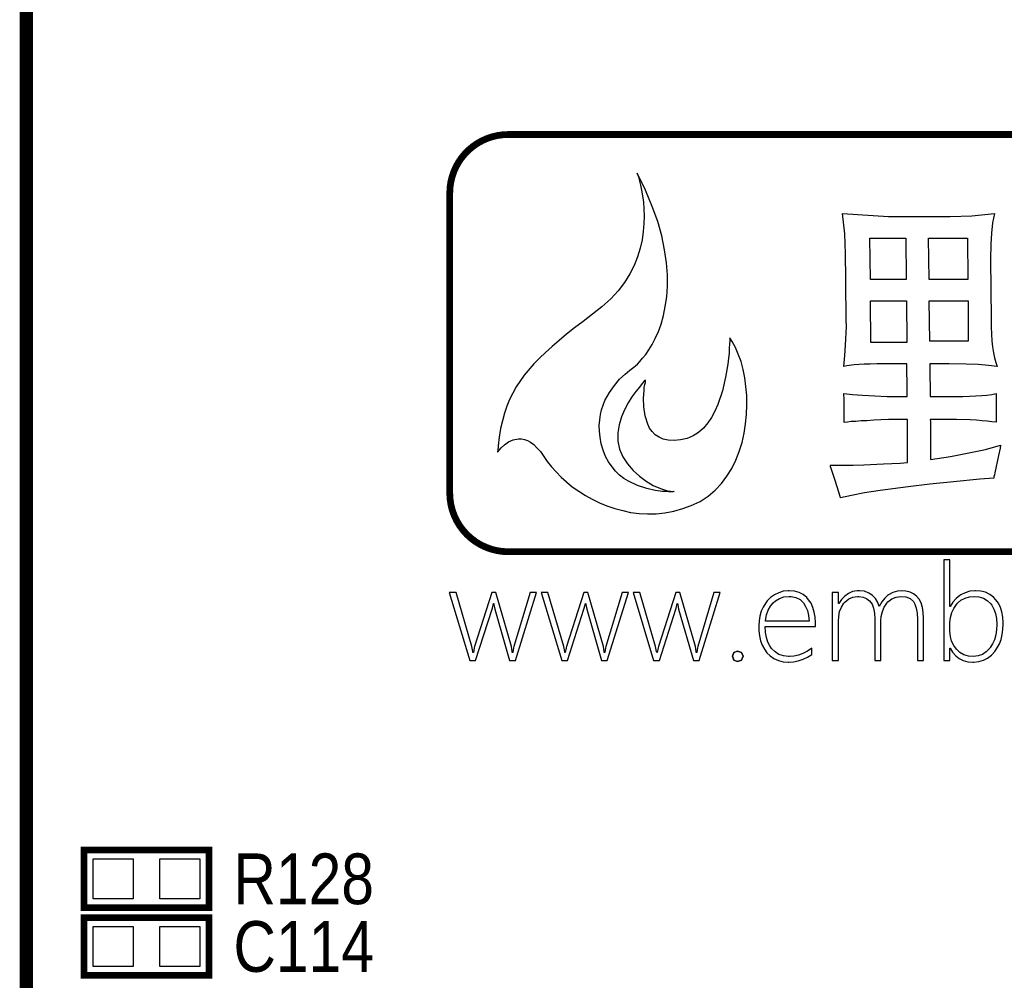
# Model space of a CAD drawing. Extents: x 0 to 176, y -10 to 100.
# Tile 11 of 15: x 111 to 126, y 44 to 58. Entities that reach past the tile are written whole.
import ezdxf
from ezdxf.enums import TextEntityAlignment as Align

# ---------------------------------------------------------------- set-up
doc = ezdxf.new("R2010")
doc.units = 0
doc.layers.add('DXF', color=212, linetype='CONTINUOUS')

msp = doc.modelspace()

# ---------------------------------------------------------------- linework, layer by layer
at = {"layer": 'DXF'}
for points, const_width in [([(111.224593, 19.199606), (111.224593, 65.548307), (141.224787, 65.548307), (141.224787, 19.199911), (141.224508, 19.199606), (141.224508, 12.899593)], 0.199898), ([(118.4656, 56.31434), (134.00532, 56.31434)], 0.1016), ([(118.4656, 56.31434), (134.00532, 56.31434)], 0.1016), ([(117.58676, 50.927), (117.58676, 55.43296)], 0.1016), ([(117.58676, 50.927), (117.58676, 55.43296)], 0.1016), ([(134.00278, 50.04816), (118.4656, 50.04816)], 0.1016), ([(134.00278, 50.04816), (118.4656, 50.04816)], 0.1016), ([(112.0902, 45.5676), (113.9698, 45.5676), (113.9698, 44.704), (112.0902, 44.704), (112.0902, 45.5676)], 0.1016), ([(112.0902, 44.5516), (113.9698, 44.5516), (113.9698, 43.688), (112.0902, 43.688), (112.0902, 44.5516)], 0.1016)]:
    msp.add_lwpolyline(points, dxfattribs=dict(at, const_width=const_width))
at = {"layer": 'DXF', "const_width": 0.1016}
for points in [[(117.58676, 55.43296, -0.414214), (118.4656, 56.31434)], [(117.58676, 55.43296, -0.414214), (118.4656, 56.31434)], [(118.4656, 50.04816, -0.41265), (117.58676, 50.927)], [(118.4656, 50.04816, -0.41265), (117.58676, 50.927)]]:
    msp.add_lwpolyline(points, format="xyb", dxfattribs=at)
at = {"layer": 'DXF'}
for points in [[(118.80088, 51.69154), (118.84914, 51.65852), (118.8974, 51.61026), (118.9482, 51.55184), (118.999, 51.48072), (119.0498, 51.40198), (119.1133, 51.32324), (119.18442, 51.24704), (119.26062, 51.1683), (119.42826, 51.02352), (119.62384, 50.89398), (119.72544, 50.83556), (119.83466, 50.78476), (119.94896, 50.7365), (120.0658, 50.69586), (120.18518, 50.66538), (120.30456, 50.63744), (120.43156, 50.6222), (120.55856, 50.61712), (120.6881, 50.61966), (120.82018, 50.63236), (120.95226, 50.65776), (121.08688, 50.69586), (121.21642, 50.74412), (121.3485, 50.80508), (121.46788, 50.88382), (121.57456, 50.97272), (121.66854, 51.07178), (121.75236, 51.181), (121.82348, 51.29784), (121.88444, 51.42484), (121.93778, 51.55438), (121.97842, 51.689), (122.0089, 51.8287), (122.03176, 51.97094), (122.047, 52.11064), (122.04954, 52.25542), (122.04954, 52.39258), (122.03684, 52.52974), (122.01906, 52.65928), (121.9962, 52.78628), (121.96318, 52.90566), (121.92254, 53.01488), (121.87936, 53.11394), (121.8311, 53.20792), (121.80316, 53.24602), (121.79554, 53.25618), (121.793, 53.25872), (121.793, 53.24094), (121.793, 53.21046), (121.79046, 53.16728), (121.78538, 53.10378), (121.78284, 53.03266), (121.77522, 52.95392), (121.76506, 52.86502), (121.73204, 52.66944), (121.68378, 52.4637), (121.6152, 52.25796), (121.56948, 52.1589), (121.51868, 52.06492), (121.4628, 51.98364), (121.3993, 51.9049), (121.3231, 51.83886), (121.24436, 51.78806), (121.15292, 51.74996), (121.05132, 51.7271), (120.95734, 51.71694), (120.86844, 51.72202), (120.79478, 51.7398), (120.73128, 51.76774), (120.6754, 51.80584), (120.62714, 51.8541), (120.58904, 51.9049), (120.56364, 51.96332), (120.52046, 52.09032), (120.50522, 52.2224), (120.50014, 52.35448), (120.50776, 52.47132), (120.5103, 52.51704), (120.51792, 52.56022), (120.52554, 52.5907), (120.52808, 52.61356), (120.52808, 52.62372), (120.5103, 52.60848), (120.47982, 52.57292), (120.43664, 52.52212), (120.3833, 52.45354), (120.32488, 52.3748), (120.26646, 52.2859), (120.21312, 52.18176), (120.1674, 52.07254), (120.13438, 51.9557), (120.11406, 51.83378), (120.11406, 51.70932), (120.13946, 51.58994), (120.18772, 51.4731), (120.2563, 51.36642), (120.34012, 51.26736), (120.43664, 51.181), (120.53824, 51.10734), (120.64492, 51.04384), (120.75414, 50.99558), (120.85828, 50.9651), (120.95734, 50.9524), (120.95226, 50.9524), (120.93702, 50.94732), (120.90908, 50.94732), (120.87352, 50.94732), (120.83288, 50.9524), (120.78462, 50.95494), (120.67286, 50.97018), (120.54586, 50.99558), (120.4087, 51.0413), (120.27154, 51.10734), (120.20296, 51.15052), (120.13946, 51.19878), (120.0785, 51.2572), (120.02516, 51.32324), (119.97182, 51.3969), (119.92864, 51.48072), (119.89054, 51.57216), (119.8626, 51.67122), (119.84482, 51.76774), (119.83466, 51.85918), (119.83212, 51.94554), (119.83974, 52.02936), (119.8499, 52.1081), (119.86768, 52.18176), (119.91848, 52.31892), (119.98706, 52.4383), (120.06072, 52.54498), (120.13946, 52.63896), (120.22328, 52.71262), (120.2944, 52.77612), (120.35282, 52.82184), (120.37822, 52.83962), (120.4087, 52.86756), (120.44172, 52.90566), (120.4849, 52.95392), (120.53062, 53.01234), (120.57888, 53.08092), (120.62714, 53.1622), (120.6754, 53.2511), (120.72112, 53.35524), (120.76176, 53.467), (120.79986, 53.594), (120.82526, 53.73116), (120.85066, 53.87848), (120.86082, 54.03596), (120.85828, 54.20868), (120.84304, 54.38902), (120.8151, 54.5846), (120.77192, 54.79034), (120.71096, 55.00624), (120.62714, 55.23484), (120.52554, 55.47868), (120.40108, 55.73268), (120.41124, 55.7022), (120.42648, 55.6641), (120.43918, 55.6133), (120.45188, 55.55234), (120.46966, 55.47614), (120.4849, 55.39486), (120.4976, 55.29834), (120.50522, 55.19928), (120.50776, 55.08752), (120.50522, 54.97576), (120.49252, 54.85638), (120.47728, 54.73192), (120.44934, 54.60492), (120.4087, 54.47792), (120.35536, 54.34838), (120.29186, 54.22138), (120.21312, 54.09184), (120.1166, 53.96738), (120.00484, 53.84546), (119.87276, 53.72862), (119.73052, 53.61432), (119.59336, 53.50764), (119.46128, 53.40858), (119.3419, 53.3146), (119.23014, 53.22062), (119.12346, 53.13172), (119.0244, 53.04282), (118.9355, 52.95646), (118.85168, 52.87264), (118.70436, 52.69992), (118.58244, 52.52466), (118.48592, 52.3367), (118.44528, 52.23256), (118.40718, 52.12842), (118.3767, 52.01666), (118.3513, 51.89728), (118.33098, 51.77028), (118.3132, 51.6382), (118.30812, 51.56454), (118.30304, 51.5493), (118.30304, 51.54422), (118.30812, 51.5493), (118.32844, 51.57216), (118.36146, 51.61026), (118.40972, 51.65344), (118.47068, 51.69662), (118.53926, 51.72964), (118.618, 51.74234), (118.66372, 51.74234), (118.70944, 51.73218), (118.75262, 51.71948)], [(118.70944, 51.73218), (118.75262, 51.71948), (118.80088, 51.69154), (118.84914, 51.65852), (118.8974, 51.61026), (118.9482, 51.55184), (118.999, 51.48072), (119.0498, 51.40198), (119.1133, 51.32324), (119.18442, 51.24704), (119.26062, 51.1683), (119.42826, 51.02352), (119.62384, 50.89398), (119.72544, 50.83556), (119.83466, 50.78476), (119.94896, 50.7365), (120.0658, 50.69586), (120.18518, 50.66538), (120.30456, 50.63744), (120.43156, 50.6222), (120.55856, 50.61712), (120.6881, 50.61966), (120.82018, 50.63236), (120.95226, 50.65776), (121.08688, 50.69586), (121.21642, 50.74412), (121.3485, 50.80508), (121.46788, 50.88382), (121.57456, 50.97272), (121.66854, 51.07178), (121.75236, 51.181), (121.82348, 51.29784), (121.88444, 51.42484), (121.93778, 51.55438), (121.97842, 51.689), (122.0089, 51.8287), (122.03176, 51.97094), (122.047, 52.11064), (122.04954, 52.25542), (122.04954, 52.39258), (122.03684, 52.52974), (122.01906, 52.65928), (121.9962, 52.78628), (121.96318, 52.90566), (121.92254, 53.01488), (121.87936, 53.11394), (121.8311, 53.20792), (121.80316, 53.24602), (121.79554, 53.25618), (121.793, 53.25872), (121.793, 53.24094), (121.793, 53.21046), (121.79046, 53.16728), (121.78538, 53.10378), (121.78284, 53.03266), (121.77522, 52.95392), (121.76506, 52.86502), (121.73204, 52.66944), (121.68378, 52.4637), (121.6152, 52.25796), (121.56948, 52.1589), (121.51868, 52.06492), (121.4628, 51.98364), (121.3993, 51.9049), (121.3231, 51.83886), (121.24436, 51.78806), (121.15292, 51.74996), (121.05132, 51.7271), (120.95734, 51.71694), (120.86844, 51.72202), (120.79478, 51.7398), (120.73128, 51.76774), (120.6754, 51.80584), (120.62714, 51.8541), (120.58904, 51.9049), (120.56364, 51.96332), (120.52046, 52.09032), (120.50522, 52.2224), (120.50014, 52.35448), (120.50776, 52.47132), (120.5103, 52.51704), (120.51792, 52.56022), (120.52554, 52.5907), (120.52808, 52.61356), (120.52808, 52.62372), (120.5103, 52.60848), (120.47982, 52.57292), (120.43664, 52.52212), (120.3833, 52.45354), (120.32488, 52.3748), (120.26646, 52.2859), (120.21312, 52.18176), (120.1674, 52.07254), (120.13438, 51.9557), (120.11406, 51.83378), (120.11406, 51.70932), (120.13946, 51.58994), (120.18772, 51.4731), (120.2563, 51.36642), (120.34012, 51.26736), (120.43664, 51.181), (120.53824, 51.10734), (120.64492, 51.04384), (120.75414, 50.99558), (120.85828, 50.9651), (120.95734, 50.9524), (120.95226, 50.9524), (120.93702, 50.94732), (120.90908, 50.94732), (120.87352, 50.94732), (120.83288, 50.9524), (120.78462, 50.95494), (120.67286, 50.97018), (120.54586, 50.99558), (120.4087, 51.0413), (120.27154, 51.10734), (120.20296, 51.15052), (120.13946, 51.19878), (120.0785, 51.2572), (120.02516, 51.32324), (119.97182, 51.3969), (119.92864, 51.48072), (119.89054, 51.57216), (119.8626, 51.67122), (119.84482, 51.76774), (119.83466, 51.85918), (119.83212, 51.94554), (119.83974, 52.02936), (119.8499, 52.1081), (119.86768, 52.18176), (119.91848, 52.31892), (119.98706, 52.4383), (120.06072, 52.54498), (120.13946, 52.63896), (120.22328, 52.71262), (120.2944, 52.77612), (120.35282, 52.82184), (120.37822, 52.83962), (120.4087, 52.86756), (120.44172, 52.90566), (120.4849, 52.95392), (120.53062, 53.01234), (120.57888, 53.08092), (120.62714, 53.1622), (120.6754, 53.2511), (120.72112, 53.35524), (120.76176, 53.467), (120.79986, 53.594), (120.82526, 53.73116), (120.85066, 53.87848), (120.86082, 54.03596), (120.85828, 54.20868), (120.84304, 54.38902), (120.8151, 54.5846), (120.77192, 54.79034), (120.71096, 55.00624), (120.62714, 55.23484), (120.52554, 55.47868), (120.40108, 55.73268), (120.41124, 55.7022), (120.42648, 55.6641), (120.43918, 55.6133), (120.45188, 55.55234), (120.46966, 55.47614), (120.4849, 55.39486), (120.4976, 55.29834), (120.50522, 55.19928), (120.50776, 55.08752), (120.50522, 54.97576), (120.49252, 54.85638), (120.47728, 54.73192), (120.44934, 54.60492), (120.4087, 54.47792), (120.35536, 54.34838), (120.29186, 54.22138), (120.21312, 54.09184), (120.1166, 53.96738), (120.00484, 53.84546), (119.87276, 53.72862), (119.73052, 53.61432), (119.59336, 53.50764), (119.46128, 53.40858), (119.3419, 53.3146), (119.23014, 53.22062), (119.12346, 53.13172), (119.0244, 53.04282), (118.9355, 52.95646), (118.85168, 52.87264), (118.70436, 52.69992), (118.58244, 52.52466), (118.48592, 52.3367), (118.44528, 52.23256), (118.40718, 52.12842), (118.3767, 52.01666), (118.3513, 51.89728), (118.33098, 51.77028), (118.3132, 51.6382), (118.30812, 51.56454), (118.30304, 51.5493), (118.30304, 51.54422), (118.30812, 51.5493), (118.32844, 51.57216), (118.36146, 51.61026), (118.40972, 51.65344), (118.47068, 51.69662), (118.53926, 51.72964), (118.618, 51.74234), (118.66372, 51.74234)], [(123.45162, 50.8762), (123.38304, 51.10226), (123.35256, 51.19116), (123.32716, 51.2699), (123.317, 51.30038), (123.30938, 51.32578), (123.30684, 51.34102), (123.3043, 51.34864), (123.64974, 51.34864), (123.80976, 51.35372), (124.10186, 51.36642), (124.35586, 51.37912), (124.46508, 51.38928), (124.46508, 51.71186), (124.46254, 51.87696), (124.46254, 52.03444), (124.1806, 52.03444), (124.06376, 52.02682), (123.95708, 52.02428), (123.85548, 52.01666), (123.76658, 52.01412), (123.68784, 52.0065), (123.61926, 52.00396), (123.56084, 51.99634), (123.51258, 51.98872), (123.51258, 52.35194), (123.51004, 52.4002), (123.51004, 52.42306), (123.63958, 52.41036), (123.78944, 52.39766), (124.15774, 52.37734), (124.45746, 52.37734), (124.45746, 52.62372), (124.45492, 52.72024), (124.45492, 52.8701), (124.0028, 52.8701), (123.90374, 52.86756), (123.81484, 52.86756), (123.66244, 52.85486), (123.55068, 52.83962), (123.51004, 52.82946), (123.52528, 52.99456), (123.53544, 53.15204), (123.5456, 53.4289), (123.54306, 53.52796), (123.54306, 53.64988), (123.54052, 53.9877), (123.54052, 54.26964), (123.53544, 54.39664), (123.53544, 54.52364), (123.52274, 54.82336), (123.48718, 55.12562), (124.17806, 55.08244), (125.10516, 55.08244), (125.43282, 55.0926), (125.77064, 55.12562), (125.7427, 54.98846), (125.72746, 54.83352), (125.71476, 54.66588), (125.71222, 54.43982), (125.71222, 54.26202), (125.71476, 54.1655), (125.71476, 53.83784), (125.71984, 53.70068), (125.71984, 53.53558), (125.72238, 53.42382), (125.72746, 53.31714), (125.73254, 53.21808), (125.7427, 53.1241), (125.75794, 53.03774), (125.77318, 52.959), (125.79096, 52.89042), (125.81128, 52.82946), (125.68174, 52.84724), (125.5268, 52.85994), (125.34646, 52.86756), (125.08992, 52.8701), (124.79782, 52.8701), (124.79782, 52.84978), (124.80036, 52.82692), (124.80544, 52.37734), (125.18136, 52.37734), (125.29566, 52.37988), (125.39726, 52.38496), (125.49378, 52.3875), (125.58014, 52.39512), (125.65888, 52.4002), (125.73, 52.41036), (125.79604, 52.42306), (125.79604, 52.12588), (125.79858, 52.0573), (125.79858, 51.9938), (125.73254, 52.00142), (125.66396, 52.01158), (125.58522, 52.01666), (125.5014, 52.02428), (125.40742, 52.02682), (125.20168, 52.03444), (124.80544, 52.03444), (124.80544, 52.02682), (124.80798, 52.0065), (124.81052, 51.435), (125.11024, 51.47818), (125.3871, 51.53152), (125.63602, 51.58486), (125.86208, 51.64836), (125.857, 51.60264), (125.8316, 51.49342), (125.77826, 51.2318), (125.77064, 51.20132), (125.76302, 51.17846), (125.76048, 51.16068), (125.76048, 51.15306), (125.5522, 51.13782), (125.15342, 51.09972), (124.79782, 51.06162), (124.4727, 51.02352), (124.0536, 50.96764), (123.81992, 50.93208), (123.6218, 50.89398), (123.4567, 50.85588), (123.4567, 50.85842)], [(123.4567, 50.85588), (123.4567, 50.85842), (123.45162, 50.8762), (123.38304, 51.10226), (123.35256, 51.19116), (123.32716, 51.2699), (123.317, 51.30038), (123.30938, 51.32578), (123.30684, 51.34102), (123.3043, 51.34864), (123.64974, 51.34864), (123.80976, 51.35372), (124.10186, 51.36642), (124.35586, 51.37912), (124.46508, 51.38928), (124.46508, 51.71186), (124.46254, 51.87696), (124.46254, 52.03444), (124.1806, 52.03444), (124.06376, 52.02682), (123.95708, 52.02428), (123.85548, 52.01666), (123.76658, 52.01412), (123.68784, 52.0065), (123.61926, 52.00396), (123.56084, 51.99634), (123.51258, 51.98872), (123.51258, 52.35194), (123.51004, 52.4002), (123.51004, 52.42306), (123.63958, 52.41036), (123.78944, 52.39766), (124.15774, 52.37734), (124.45746, 52.37734), (124.45746, 52.62372), (124.45492, 52.72024), (124.45492, 52.8701), (124.0028, 52.8701), (123.90374, 52.86756), (123.81484, 52.86756), (123.66244, 52.85486), (123.55068, 52.83962), (123.51004, 52.82946), (123.52528, 52.99456), (123.53544, 53.15204), (123.5456, 53.4289), (123.54306, 53.52796), (123.54306, 53.64988), (123.54052, 53.9877), (123.54052, 54.26964), (123.53544, 54.39664), (123.53544, 54.52364), (123.52274, 54.82336), (123.48718, 55.12562), (124.17806, 55.08244), (125.10516, 55.08244), (125.43282, 55.0926), (125.77064, 55.12562), (125.7427, 54.98846), (125.72746, 54.83352), (125.71476, 54.66588), (125.71222, 54.43982), (125.71222, 54.26202), (125.71476, 54.1655), (125.71476, 53.83784), (125.71984, 53.70068), (125.71984, 53.53558), (125.72238, 53.42382), (125.72746, 53.31714), (125.73254, 53.21808), (125.7427, 53.1241), (125.75794, 53.03774), (125.77318, 52.959), (125.79096, 52.89042), (125.81128, 52.82946), (125.68174, 52.84724), (125.5268, 52.85994), (125.34646, 52.86756), (125.08992, 52.8701), (124.79782, 52.8701), (124.79782, 52.84978), (124.80036, 52.82692), (124.80544, 52.37734), (125.18136, 52.37734), (125.29566, 52.37988), (125.39726, 52.38496), (125.49378, 52.3875), (125.58014, 52.39512), (125.65888, 52.4002), (125.73, 52.41036), (125.79604, 52.42306), (125.79604, 52.12588), (125.79858, 52.0573), (125.79858, 51.9938), (125.73254, 52.00142), (125.66396, 52.01158), (125.58522, 52.01666), (125.5014, 52.02428), (125.40742, 52.02682), (125.20168, 52.03444), (124.80544, 52.03444), (124.80544, 52.02682), (124.80798, 52.0065), (124.81052, 51.435), (125.11024, 51.47818), (125.3871, 51.53152), (125.63602, 51.58486), (125.86208, 51.64836), (125.857, 51.60264), (125.8316, 51.49342), (125.77826, 51.2318), (125.77064, 51.20132), (125.76302, 51.17846), (125.76048, 51.16068), (125.76048, 51.15306), (125.5522, 51.13782), (125.15342, 51.09972), (124.79782, 51.06162), (124.4727, 51.02352), (124.0536, 50.96764), (123.81992, 50.93208), (123.6218, 50.89398)], [(123.89866, 54.75986), (124.43714, 54.75986), (124.44476, 54.13756), (123.90628, 54.13756)], [(124.44476, 54.13756), (123.90628, 54.13756), (123.89866, 54.75986), (124.43714, 54.75986)], [(124.78258, 54.75986), (125.36678, 54.75986), (125.36932, 54.13756), (124.7902, 54.13756)], [(125.36932, 54.13756), (124.7902, 54.13756), (124.78258, 54.75986), (125.36678, 54.75986)], [(123.90882, 53.81752), (124.4473, 53.81752), (124.45238, 53.19268), (123.9139, 53.19268)], [(124.45238, 53.19268), (123.9139, 53.19268), (123.90882, 53.81752), (124.4473, 53.81752)], [(124.7902, 53.81752), (125.3744, 53.81752), (125.37694, 53.213), (124.79782, 53.213)], [(125.37694, 53.213), (124.79782, 53.213), (124.7902, 53.81752), (125.3744, 53.81752)], [(125.10262, 48.41494), (125.10262, 48.59782), (125.1077, 48.59782), (125.14326, 48.5394), (125.18898, 48.48606), (125.24232, 48.44542), (125.30328, 48.41494), (125.37186, 48.39716), (125.44552, 48.39208), (125.4633, 48.39208), (125.53696, 48.3997), (125.60554, 48.42002), (125.6665, 48.4505), (125.72492, 48.49368), (125.77572, 48.54956), (125.81382, 48.6029), (125.84684, 48.6664), (125.8697, 48.7299), (125.88748, 48.80356), (125.89764, 48.87976), (125.90272, 48.96358), (125.90272, 48.98644), (125.8951, 49.06772), (125.8824, 49.14392), (125.85954, 49.2125), (125.8316, 49.27346), (125.7935, 49.3268), (125.7554, 49.36744), (125.70206, 49.40808), (125.63856, 49.43856), (125.56744, 49.45634), (125.4887, 49.46142), (125.476, 49.46142), (125.3998, 49.4538), (125.33122, 49.43348), (125.26518, 49.40046), (125.24994, 49.39284), (125.19406, 49.34712), (125.1458, 49.29124), (125.1077, 49.2252), (125.10262, 49.2252), (125.10262, 49.92624), (125.01118, 49.92624), (125.01118, 48.41494)], [(125.01118, 48.41494), (125.10262, 48.41494), (125.10262, 48.59782), (125.1077, 48.59782), (125.14326, 48.5394), (125.18898, 48.48606), (125.24232, 48.44542), (125.30328, 48.41494), (125.37186, 48.39716), (125.44552, 48.39208), (125.4633, 48.39208), (125.53696, 48.3997), (125.60554, 48.42002), (125.6665, 48.4505), (125.72492, 48.49368), (125.77572, 48.54956), (125.81382, 48.6029), (125.84684, 48.6664), (125.8697, 48.7299), (125.88748, 48.80356), (125.89764, 48.87976), (125.90272, 48.96358), (125.90272, 48.98644), (125.8951, 49.06772), (125.8824, 49.14392), (125.85954, 49.2125), (125.8316, 49.27346), (125.7935, 49.3268), (125.7554, 49.36744), (125.70206, 49.40808), (125.63856, 49.43856), (125.56744, 49.45634), (125.4887, 49.46142), (125.476, 49.46142), (125.3998, 49.4538), (125.33122, 49.43348), (125.26518, 49.40046), (125.24994, 49.39284), (125.19406, 49.34712), (125.1458, 49.29124), (125.1077, 49.2252), (125.10262, 49.2252), (125.10262, 49.92624), (125.01118, 49.92624)], [(117.9195, 48.62322), (117.68328, 49.43602), (117.57914, 49.43602), (117.88902, 48.41494), (117.97538, 48.41494), (118.2243, 49.1871), (118.22684, 49.20234), (118.24462, 49.27092), (118.2497, 49.27092), (118.2497, 49.25568), (118.26494, 49.18456), (118.48592, 48.41494), (118.57228, 48.41494), (118.88978, 49.43602), (118.79326, 49.43602), (118.55196, 48.62322), (118.54688, 48.60544), (118.53418, 48.53686), (118.52656, 48.53686), (118.52402, 48.5521), (118.51386, 48.62322), (118.28018, 49.43602), (118.21922, 49.43602), (117.96014, 48.62322), (117.95506, 48.60544), (117.94236, 48.53686), (117.9322, 48.53686), (117.9322, 48.5521)], [(117.9322, 48.5521), (117.9195, 48.62322), (117.68328, 49.43602), (117.57914, 49.43602), (117.88902, 48.41494), (117.97538, 48.41494), (118.2243, 49.1871), (118.22684, 49.20234), (118.24462, 49.27092), (118.2497, 49.27092), (118.2497, 49.25568), (118.26494, 49.18456), (118.48592, 48.41494), (118.57228, 48.41494), (118.88978, 49.43602), (118.79326, 49.43602), (118.55196, 48.62322), (118.54688, 48.60544), (118.53418, 48.53686), (118.52656, 48.53686), (118.52402, 48.5521), (118.51386, 48.62322), (118.28018, 49.43602), (118.21922, 49.43602), (117.96014, 48.62322), (117.95506, 48.60544), (117.94236, 48.53686), (117.9322, 48.53686)], [(119.29872, 48.62322), (119.0625, 49.43602), (118.9609, 49.43602), (119.26824, 48.41494), (119.3546, 48.41494), (119.60352, 49.1871), (119.6086, 49.20234), (119.62384, 49.27092), (119.62892, 49.27092), (119.63146, 49.25568), (119.64416, 49.18456), (119.86768, 48.41494), (119.95404, 48.41494), (120.27154, 49.43602), (120.17502, 49.43602), (119.93372, 48.62322), (119.92864, 48.60544), (119.91594, 48.53686), (119.90832, 48.53686), (119.90578, 48.5521), (119.89562, 48.62322), (119.66194, 49.43602), (119.60098, 49.43602), (119.3419, 48.62322), (119.33682, 48.60544), (119.32158, 48.53686), (119.31396, 48.53686), (119.31396, 48.5521)], [(119.31396, 48.5521), (119.29872, 48.62322), (119.0625, 49.43602), (118.9609, 49.43602), (119.26824, 48.41494), (119.3546, 48.41494), (119.60352, 49.1871), (119.6086, 49.20234), (119.62384, 49.27092), (119.62892, 49.27092), (119.63146, 49.25568), (119.64416, 49.18456), (119.86768, 48.41494), (119.95404, 48.41494), (120.27154, 49.43602), (120.17502, 49.43602), (119.93372, 48.62322), (119.92864, 48.60544), (119.91594, 48.53686), (119.90832, 48.53686), (119.90578, 48.5521), (119.89562, 48.62322), (119.66194, 49.43602), (119.60098, 49.43602), (119.3419, 48.62322), (119.33682, 48.60544), (119.32158, 48.53686), (119.31396, 48.53686)], [(120.68048, 48.62322), (120.44426, 49.43602), (120.34266, 49.43602), (120.65, 48.41494), (120.73636, 48.41494), (120.98528, 49.1871), (120.99036, 49.20234), (121.0056, 49.27092), (121.01068, 49.27092), (121.01322, 49.25568), (121.02592, 49.18456), (121.24944, 48.41494), (121.33326, 48.41494), (121.65076, 49.43602), (121.55678, 49.43602), (121.31294, 48.62322), (121.3104, 48.60544), (121.2977, 48.53686), (121.29008, 48.53686), (121.28754, 48.5521), (121.27738, 48.62322), (121.0437, 49.43602), (120.98274, 49.43602), (120.72112, 48.62322), (120.71858, 48.60544), (120.70334, 48.53686), (120.69572, 48.53686), (120.69318, 48.5521)], [(120.69318, 48.5521), (120.68048, 48.62322), (120.44426, 49.43602), (120.34266, 49.43602), (120.65, 48.41494), (120.73636, 48.41494), (120.98528, 49.1871), (120.99036, 49.20234), (121.0056, 49.27092), (121.01068, 49.27092), (121.01322, 49.25568), (121.02592, 49.18456), (121.24944, 48.41494), (121.33326, 48.41494), (121.65076, 49.43602), (121.55678, 49.43602), (121.31294, 48.62322), (121.3104, 48.60544), (121.2977, 48.53686), (121.29008, 48.53686), (121.28754, 48.5521), (121.27738, 48.62322), (121.0437, 49.43602), (120.98274, 49.43602), (120.72112, 48.62322), (120.71858, 48.60544), (120.70334, 48.53686), (120.69572, 48.53686)], [(122.67438, 48.47336), (122.60072, 48.48352), (122.53214, 48.50638), (122.47372, 48.54448), (122.42292, 48.59274), (122.39498, 48.63338), (122.3645, 48.6918), (122.34418, 48.76038), (122.32894, 48.83658), (122.3264, 48.92294), (123.08078, 48.92294), (123.08078, 48.96358), (123.08078, 48.9839), (123.0757, 49.06518), (123.063, 49.14138), (123.04268, 49.20996), (123.01474, 49.27346), (122.97918, 49.3268), (122.95124, 49.35982), (122.8979, 49.40554), (122.8344, 49.43602), (122.76582, 49.45634), (122.68708, 49.46142), (122.67184, 49.46142), (122.59818, 49.4538), (122.5296, 49.43348), (122.4661, 49.403), (122.40768, 49.36236), (122.35688, 49.30902), (122.33402, 49.27854), (122.29592, 49.21758), (122.26798, 49.15408), (122.24766, 49.08296), (122.23496, 49.01184), (122.22988, 48.9331), (122.23242, 48.86198), (122.24004, 48.78324), (122.25782, 48.70958), (122.28068, 48.64354), (122.3137, 48.58512), (122.3518, 48.53178), (122.4026, 48.48352), (122.45848, 48.44288), (122.52452, 48.4124), (122.59564, 48.39716), (122.67184, 48.39208), (122.67946, 48.39208), (122.75312, 48.39462), (122.82424, 48.40986), (122.89536, 48.43272), (122.9614, 48.4632), (123.0249, 48.50384), (123.0249, 48.60036), (122.9614, 48.55718), (122.89282, 48.52162), (122.82678, 48.49622), (122.7582, 48.48098), (122.68962, 48.47336)], [(122.68962, 48.47336), (122.67438, 48.47336), (122.60072, 48.48352), (122.53214, 48.50638), (122.47372, 48.54448), (122.42292, 48.59274), (122.39498, 48.63338), (122.3645, 48.6918), (122.34418, 48.76038), (122.32894, 48.83658), (122.3264, 48.92294), (123.08078, 48.92294), (123.08078, 48.96358), (123.08078, 48.9839), (123.0757, 49.06518), (123.063, 49.14138), (123.04268, 49.20996), (123.01474, 49.27346), (122.97918, 49.3268), (122.95124, 49.35982), (122.8979, 49.40554), (122.8344, 49.43602), (122.76582, 49.45634), (122.68708, 49.46142), (122.67184, 49.46142), (122.59818, 49.4538), (122.5296, 49.43348), (122.4661, 49.403), (122.40768, 49.36236), (122.35688, 49.30902), (122.33402, 49.27854), (122.29592, 49.21758), (122.26798, 49.15408), (122.24766, 49.08296), (122.23496, 49.01184), (122.22988, 48.9331), (122.23242, 48.86198), (122.24004, 48.78324), (122.25782, 48.70958), (122.28068, 48.64354), (122.3137, 48.58512), (122.3518, 48.53178), (122.4026, 48.48352), (122.45848, 48.44288), (122.52452, 48.4124), (122.59564, 48.39716), (122.67184, 48.39208), (122.67946, 48.39208), (122.75312, 48.39462), (122.82424, 48.40986), (122.89536, 48.43272), (122.9614, 48.4632), (123.0249, 48.50384), (123.0249, 48.60036), (122.9614, 48.55718), (122.89282, 48.52162), (122.82678, 48.49622), (122.7582, 48.48098)], [(123.89612, 49.30902), (123.93168, 49.26076), (123.95454, 49.1998), (123.96978, 49.1236), (123.97486, 49.03724), (123.97486, 48.41494), (124.0663, 48.41494), (124.0663, 49.01438), (124.07138, 49.07788), (124.08662, 49.15154), (124.11456, 49.21504), (124.1552, 49.27346), (124.17044, 49.29378), (124.22886, 49.3395), (124.29236, 49.36744), (124.36348, 49.3776), (124.43968, 49.36998), (124.50318, 49.34458), (124.55398, 49.29886), (124.57684, 49.26076), (124.59716, 49.1998), (124.60986, 49.1236), (124.6124, 49.02962), (124.6124, 48.41494), (124.70638, 48.41494), (124.70638, 49.0474), (124.70638, 49.04994), (124.7013, 49.1363), (124.6886, 49.2125), (124.66828, 49.27854), (124.6378, 49.33442), (124.60224, 49.38014), (124.55652, 49.4157), (124.50318, 49.4411), (124.43968, 49.45634), (124.3711, 49.46142), (124.31268, 49.45634), (124.2441, 49.43602), (124.17806, 49.40046), (124.17552, 49.40046), (124.12218, 49.3522), (124.07646, 49.29632), (124.0409, 49.22774), (124.02058, 49.28362), (123.98502, 49.34712), (123.93422, 49.39792), (123.88596, 49.4284), (123.81738, 49.4538), (123.74118, 49.46142), (123.7107, 49.46142), (123.63958, 49.44872), (123.57862, 49.42332), (123.52274, 49.38268), (123.47194, 49.33188), (123.4313, 49.26838), (123.42622, 49.26838), (123.42622, 49.43602), (123.33478, 49.43602), (123.33478, 48.41494), (123.42622, 48.41494), (123.42622, 49.00422), (123.4313, 49.07788), (123.444, 49.15154), (123.47194, 49.21504), (123.51004, 49.27346), (123.52528, 49.29124), (123.58116, 49.3395), (123.64466, 49.36744), (123.71578, 49.3776), (123.73356, 49.3776), (123.79706, 49.36744), (123.8504, 49.34458)], [(123.8504, 49.34458), (123.89612, 49.30902), (123.93168, 49.26076), (123.95454, 49.1998), (123.96978, 49.1236), (123.97486, 49.03724), (123.97486, 48.41494), (124.0663, 48.41494), (124.0663, 49.01438), (124.07138, 49.07788), (124.08662, 49.15154), (124.11456, 49.21504), (124.1552, 49.27346), (124.17044, 49.29378), (124.22886, 49.3395), (124.29236, 49.36744), (124.36348, 49.3776), (124.43968, 49.36998), (124.50318, 49.34458), (124.55398, 49.29886), (124.57684, 49.26076), (124.59716, 49.1998), (124.60986, 49.1236), (124.6124, 49.02962), (124.6124, 48.41494), (124.70638, 48.41494), (124.70638, 49.0474), (124.70638, 49.04994), (124.7013, 49.1363), (124.6886, 49.2125), (124.66828, 49.27854), (124.6378, 49.33442), (124.60224, 49.38014), (124.55652, 49.4157), (124.50318, 49.4411), (124.43968, 49.45634), (124.3711, 49.46142), (124.31268, 49.45634), (124.2441, 49.43602), (124.17806, 49.40046), (124.17552, 49.40046), (124.12218, 49.3522), (124.07646, 49.29632), (124.0409, 49.22774), (124.02058, 49.28362), (123.98502, 49.34712), (123.93422, 49.39792), (123.88596, 49.4284), (123.81738, 49.4538), (123.74118, 49.46142), (123.7107, 49.46142), (123.63958, 49.44872), (123.57862, 49.42332), (123.52274, 49.38268), (123.47194, 49.33188), (123.4313, 49.26838), (123.42622, 49.26838), (123.42622, 49.43602), (123.33478, 49.43602), (123.33478, 48.41494), (123.42622, 48.41494), (123.42622, 49.00422), (123.4313, 49.07788), (123.444, 49.15154), (123.47194, 49.21504), (123.51004, 49.27346), (123.52528, 49.29124), (123.58116, 49.3395), (123.64466, 49.36744), (123.71578, 49.3776), (123.73356, 49.3776), (123.79706, 49.36744)], [(122.37212, 49.16932), (122.40514, 49.23028), (122.44578, 49.28108), (122.4788, 49.31156), (122.53976, 49.34712), (122.60834, 49.36998), (122.68454, 49.3776), (122.71502, 49.3776), (122.78868, 49.35982), (122.84964, 49.32934), (122.90044, 49.28108), (122.93346, 49.22774), (122.9614, 49.16424), (122.97664, 49.09058), (122.9868, 49.00422), (122.32894, 49.00422), (122.33148, 49.01692), (122.34672, 49.0982)], [(122.34672, 49.0982), (122.37212, 49.16932), (122.40514, 49.23028), (122.44578, 49.28108), (122.4788, 49.31156), (122.53976, 49.34712), (122.60834, 49.36998), (122.68454, 49.3776), (122.71502, 49.3776), (122.78868, 49.35982), (122.84964, 49.32934), (122.90044, 49.28108), (122.93346, 49.22774), (122.9614, 49.16424), (122.97664, 49.09058), (122.9868, 49.00422), (122.32894, 49.00422), (122.33148, 49.01692)], [(125.32868, 49.3522), (125.39726, 49.36998), (125.476, 49.3776), (125.53696, 49.37252), (125.60554, 49.3522), (125.66396, 49.31664), (125.7173, 49.26584), (125.73254, 49.24552), (125.76302, 49.18456), (125.78588, 49.11852), (125.80112, 49.04486), (125.8062, 48.96104), (125.8062, 48.95596), (125.80112, 48.87468), (125.79096, 48.79848), (125.77064, 48.72736), (125.7427, 48.6664), (125.70714, 48.60798), (125.70206, 48.60036), (125.64872, 48.54448), (125.5903, 48.50638), (125.5268, 48.48352), (125.45568, 48.47336), (125.38202, 48.48098), (125.31344, 48.5013), (125.25248, 48.53686), (125.19914, 48.58512), (125.16104, 48.63846), (125.12802, 48.7045), (125.11024, 48.77308), (125.10262, 48.84928), (125.10262, 48.98644), (125.11024, 49.06264), (125.13056, 49.13376), (125.1585, 49.19726), (125.20168, 49.25822), (125.21438, 49.27346), (125.26772, 49.31918)], [(125.26772, 49.31918), (125.32868, 49.3522), (125.39726, 49.36998), (125.476, 49.3776), (125.53696, 49.37252), (125.60554, 49.3522), (125.66396, 49.31664), (125.7173, 49.26584), (125.73254, 49.24552), (125.76302, 49.18456), (125.78588, 49.11852), (125.80112, 49.04486), (125.8062, 48.96104), (125.8062, 48.95596), (125.80112, 48.87468), (125.79096, 48.79848), (125.77064, 48.72736), (125.7427, 48.6664), (125.70714, 48.60798), (125.70206, 48.60036), (125.64872, 48.54448), (125.5903, 48.50638), (125.5268, 48.48352), (125.45568, 48.47336), (125.38202, 48.48098), (125.31344, 48.5013), (125.25248, 48.53686), (125.19914, 48.58512), (125.16104, 48.63846), (125.12802, 48.7045), (125.11024, 48.77308), (125.10262, 48.84928), (125.10262, 48.97628), (125.10262, 48.98644), (125.11024, 49.06264), (125.13056, 49.13376), (125.1585, 49.19726), (125.20168, 49.25822), (125.21438, 49.27346)], [(121.9708, 48.42002), (121.9962, 48.47844), (121.9708, 48.53686), (121.91238, 48.55718), (121.8565, 48.53686), (121.83364, 48.47844), (121.8565, 48.42002), (121.91238, 48.3997)], [(112.230408, 44.836105), (112.230408, 45.435495), (112.829797, 45.435495), (112.829797, 44.836105)], [(113.230203, 44.836105), (113.230203, 45.435495), (113.829592, 45.435495), (113.829592, 44.836105)], [(112.230408, 43.820105), (112.230408, 44.419495), (112.829797, 44.419495), (112.829797, 43.820105)], [(113.230203, 43.820105), (113.230203, 44.419495), (113.829592, 44.419495), (113.829592, 43.820105)]]:
    msp.add_lwpolyline(points, close=True, dxfattribs=at)
for points in [[(125.857, 51.64582), (125.86208, 51.64582)], [(125.857, 51.64582), (125.86208, 51.64582)], [(121.83364, 48.47844), (121.8565, 48.53686)], [(121.8565, 48.53686), (121.91238, 48.55718)], [(121.91238, 48.55718), (121.9708, 48.53686)], [(121.9708, 48.53686), (121.9962, 48.47844)], [(121.8565, 48.42002), (121.83364, 48.47844)], [(121.91238, 48.3997), (121.8565, 48.42002)], [(121.9708, 48.42002), (121.91238, 48.3997)], [(121.9962, 48.47844), (121.9708, 48.42002)]]:
    msp.add_lwpolyline(points, dxfattribs=at)

# ---------------------------------------------------------------- texts
at = {"layer": 'DXF', "width": 0.866667}
for s, p in [('R128', (115.3922, 44.7548)), ('C114', (115.3922, 43.7388))]:
    msp.add_text(s, height=0.762, dxfattribs=at).set_placement(p, align=Align.CENTER)

doc.saveas('drawing.dxf')
